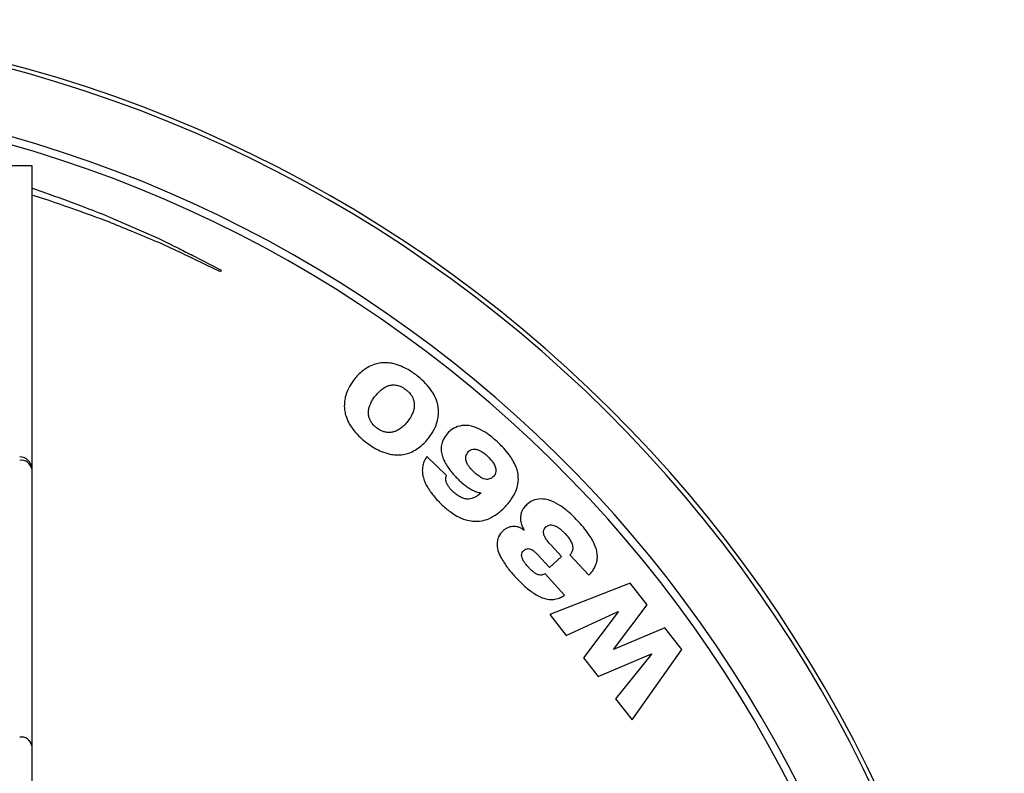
# Model space of a CAD drawing. Header units: millimetres. Extents: x -50 to 195, y -328 to -209.
# Tile 5 of 5: x 154 to 195, y -240 to -209. Entities that reach past the tile are written whole.
import ezdxf

# ---------------------------------------------------------------- set-up
doc = ezdxf.new("R2010")
doc.units = ezdxf.units.MM

msp = doc.modelspace()

# ---------------------------------------------------------------- linework, layer by layer
at = {"color": 7, "linetype": 'Continuous', "lineweight": 25}
for p, q in [((146.223, -214.673), (154.573, -214.673)), ((154.573, -214.673), (154.573, -327.602)), ((155.246, -216.099), (154.573, -215.884)), ((162.362, -218.967), (162.329, -219.033)), ((171.634, -227.408), (170.826, -226.629)), ((174.821, -229.658), (174.814, -229.664)), ((176.356, -230.739), (175.931, -230.283)), ((175.391, -230.681), (175.869, -231.193)), ((175.869, -231.193), (176.356, -230.739)), ((176.706, -230.682), (177.485, -231.517)), ((176.489, -232.327), (175.684, -231.463)), ((179.183, -231.842), (175.873, -233.125)), ((179.877, -232.73), (179.183, -231.842)), ((178.499, -234.562), (179.877, -232.73)), ((175.873, -233.125), (176.552, -233.994)), ((176.552, -233.994), (178.691, -233.005)), ((178.697, -233.013), (177.27, -234.913)), ((178.691, -233.005), (178.697, -233.013)), ((180.615, -233.675), (178.505, -234.569)), ((181.31, -234.564), (180.615, -233.675)), ((177.866, -235.677), (180.055, -234.752)), ((178.505, -234.569), (178.499, -234.562)), ((180.061, -234.76), (178.584, -236.596)), ((179.264, -237.465), (181.31, -234.564)), ((180.055, -234.752), (180.061, -234.76)), ((177.27, -234.913), (177.866, -235.677)), ((178.584, -236.596), (179.264, -237.465))]:
    msp.add_line(p, q, dxfattribs=at)
at = {"color": 7, "linetype": 'Continuous', "lineweight": 25, "flags": 128}
for points in [[(157.813, -216.802), (158.972, -217.31), (159.775, -217.661)], [(162.329, -219.033), (161.754, -218.759), (161.143, -218.469)], [(161.19, -218.369), (161.935, -218.749), (162.362, -218.967)]]:
    msp.add_lwpolyline(points, dxfattribs=at)
at = {"color": 7, "linetype": 'Continuous', "lineweight": 25}
for centre, radius, start, end in [((139.573, -263.673), 55, 285.8266, 254.1734), ((139.573, -263.673), 54.821, 285.8795, 254.1205), ((139.573, -263.673), 52.139, 286.7197, 253.2803), ((139.573, -263.673), 51.818, 286.8265, 253.1735), ((154.073, -227.145), 0.5, 0, 90), ((154.137, -227.235), 0.446, 11.663, 98.1639), ((154.137, -238.612), 0.446, 11.663, 98.1639)]:
    msp.add_arc(centre, radius, start, end, dxfattribs=at)
for points, knots in [([(154.573, -215.598), (154.619, -215.613), (154.873, -215.69), (155.122, -215.782), (155.325, -215.857)], [0, 0, 0, 0, 0.1817718, 1, 1, 1, 1]), ([(155.325, -215.857), (155.812, -216.033), (156.645, -216.336), (157.469, -216.665), (157.813, -216.802)], [0, 0, 0, 0, 0.5831264, 1, 1, 1, 1]), ([(157.739, -216.99), (157.295, -216.825), (156.467, -216.519), (155.632, -216.232), (155.246, -216.099)], [0, 0, 0, 0, 0.537015, 1, 1, 1, 1]), ([(159.713, -217.801), (159.365, -217.658), (158.707, -217.387), (158.049, -217.117), (157.739, -216.99)], [0, 0, 0, 0, 0.529125, 1, 1, 1, 1]), ([(161.143, -218.469), (160.899, -218.351), (160.425, -218.123), (159.946, -217.906), (159.713, -217.801)], [0, 0, 0, 0, 0.515048, 1, 1, 1, 1]), ([(159.775, -217.661), (160.062, -217.802), (160.536, -218.033), (161.005, -218.274), (161.19, -218.369)], [0, 0, 0, 0, 0.605428, 1, 1, 1, 1]), ([(168.202, -223.095), (168.128, -223.156), (167.994, -223.267), (167.884, -223.402), (167.835, -223.462)], [0, 0, 0, 0, 0.556399, 1, 1, 1, 1]), ([(168.65, -222.852), (168.561, -222.888), (168.402, -222.951), (168.263, -223.051), (168.202, -223.095)], [0, 0, 0, 0, 0.55965, 1, 1, 1, 1]), ([(169.172, -222.78), (169.071, -222.781), (168.894, -222.781), (168.723, -222.831), (168.65, -222.852)], [0, 0, 0, 0, 0.56987, 1, 1, 1, 1]), ([(169.765, -222.92), (169.653, -222.879), (169.461, -222.807), (169.257, -222.788), (169.172, -222.78)], [0, 0, 0, 0, 0.583415, 1, 1, 1, 1]), ([(170.422, -223.315), (170.3, -223.224), (170.093, -223.071), (169.86, -222.964), (169.765, -222.92)], [0, 0, 0, 0, 0.591222, 1, 1, 1, 1]), ([(167.835, -223.462), (167.776, -223.542), (167.67, -223.685), (167.594, -223.846), (167.561, -223.915)], [0, 0, 0, 0, 0.563825, 1, 1, 1, 1]), ([(170.964, -223.857), (170.878, -223.752), (170.715, -223.553), (170.516, -223.391), (170.422, -223.315)], [0, 0, 0, 0, 0.52818, 1, 1, 1, 1]), ([(167.561, -223.915), (167.525, -224.006), (167.462, -224.167), (167.439, -224.339), (167.43, -224.415)], [0, 0, 0, 0, 0.560802, 1, 1, 1, 1]), ([(168.705, -224.141), (168.758, -224.077), (168.846, -223.968), (168.956, -223.881), (169, -223.847)], [0, 0, 0, 0, 0.5978262, 1, 1, 1, 1]), ([(169, -223.847), (169.052, -223.812), (169.139, -223.753), (169.24, -223.722), (169.281, -223.709)], [0, 0, 0, 0, 0.589907, 1, 1, 1, 1]), ([(169.281, -223.709), (169.33, -223.699), (169.416, -223.682), (169.504, -223.691), (169.541, -223.694)], [0, 0, 0, 0, 0.5735028, 1, 1, 1, 1]), ([(169.541, -223.694), (169.586, -223.703), (169.666, -223.719), (169.74, -223.752), (169.773, -223.767)], [0, 0, 0, 0, 0.562168, 1, 1, 1, 1]), ([(169.773, -223.767), (169.812, -223.787), (169.881, -223.824), (169.944, -223.872), (169.971, -223.892)], [0, 0, 0, 0, 0.565999, 1, 1, 1, 1]), ([(169.971, -223.892), (170.004, -223.92), (170.065, -223.97), (170.116, -224.03), (170.139, -224.057)], [0, 0, 0, 0, 0.552621, 1, 1, 1, 1]), ([(171.243, -224.398), (171.205, -224.295), (171.135, -224.102), (171.018, -223.935), (170.964, -223.857)], [0, 0, 0, 0, 0.5355323, 1, 1, 1, 1]), ([(168.488, -224.502), (168.519, -224.435), (168.58, -224.308), (168.664, -224.195), (168.705, -224.141)], [0, 0, 0, 0, 0.522382, 1, 1, 1, 1]), ([(170.139, -224.057), (170.166, -224.093), (170.215, -224.16), (170.246, -224.236), (170.26, -224.27)], [0, 0, 0, 0, 0.555129, 1, 1, 1, 1]), ([(170.26, -224.27), (170.275, -224.316), (170.303, -224.4), (170.305, -224.489), (170.306, -224.529)], [0, 0, 0, 0, 0.545778, 1, 1, 1, 1]), ([(167.43, -224.415), (167.426, -224.513), (167.42, -224.692), (167.463, -224.866), (167.482, -224.944)], [0, 0, 0, 0, 0.549929, 1, 1, 1, 1]), ([(168.418, -224.813), (168.423, -224.756), (168.433, -224.649), (168.47, -224.549), (168.488, -224.502)], [0, 0, 0, 0, 0.5303843, 1, 1, 1, 1]), ([(170.306, -224.529), (170.302, -224.585), (170.294, -224.689), (170.259, -224.787), (170.242, -224.833)], [0, 0, 0, 0, 0.5323355, 1, 1, 1, 1]), ([(171.299, -224.922), (171.302, -224.825), (171.307, -224.647), (171.263, -224.475), (171.243, -224.398)], [0, 0, 0, 0, 0.548995, 1, 1, 1, 1]), ([(167.482, -224.944), (167.519, -225.047), (167.588, -225.241), (167.705, -225.409), (167.759, -225.488)], [0, 0, 0, 0, 0.536185, 1, 1, 1, 1]), ([(168.462, -225.075), (168.447, -225.029), (168.421, -224.943), (168.419, -224.854), (168.418, -224.813)], [0, 0, 0, 0, 0.544569, 1, 1, 1, 1]), ([(168.584, -225.288), (168.557, -225.251), (168.508, -225.185), (168.476, -225.109), (168.462, -225.075)], [0, 0, 0, 0, 0.555383, 1, 1, 1, 1]), ([(170.242, -224.833), (170.212, -224.898), (170.155, -225.021), (170.074, -225.129), (170.035, -225.181)], [0, 0, 0, 0, 0.524308, 1, 1, 1, 1]), ([(171.173, -225.415), (171.207, -225.326), (171.269, -225.166), (171.29, -224.997), (171.299, -224.922)], [0, 0, 0, 0, 0.559605, 1, 1, 1, 1]), ([(167.759, -225.488), (167.845, -225.593), (168.007, -225.792), (168.206, -225.954), (168.3, -226.03)], [0, 0, 0, 0, 0.528354, 1, 1, 1, 1]), ([(168.752, -225.453), (168.718, -225.425), (168.657, -225.375), (168.607, -225.315), (168.584, -225.288)], [0, 0, 0, 0, 0.552728, 1, 1, 1, 1]), ([(168.952, -225.576), (168.912, -225.556), (168.842, -225.52), (168.779, -225.473), (168.752, -225.453)], [0, 0, 0, 0, 0.5668152, 1, 1, 1, 1]), ([(169.188, -225.643), (169.142, -225.635), (169.061, -225.622), (168.985, -225.59), (168.952, -225.576)], [0, 0, 0, 0, 0.563978, 1, 1, 1, 1]), ([(169.738, -225.478), (169.686, -225.514), (169.597, -225.574), (169.495, -225.607), (169.453, -225.621)], [0, 0, 0, 0, 0.589008, 1, 1, 1, 1]), ([(170.035, -225.181), (169.982, -225.246), (169.893, -225.355), (169.782, -225.443), (169.738, -225.478)], [0, 0, 0, 0, 0.5968486, 1, 1, 1, 1]), ([(170.905, -225.86), (170.963, -225.781), (171.066, -225.641), (171.14, -225.484), (171.173, -225.415)], [0, 0, 0, 0, 0.563084, 1, 1, 1, 1]), ([(172.259, -225.359), (172.144, -225.387), (171.934, -225.439), (171.776, -225.584), (171.704, -225.65)], [0, 0, 0, 0, 0.549114, 1, 1, 1, 1]), ([(172.959, -225.49), (172.825, -225.435), (172.599, -225.343), (172.357, -225.354), (172.259, -225.359)], [0, 0, 0, 0, 0.594718, 1, 1, 1, 1]), ([(173.779, -226.085), (173.627, -225.946), (173.377, -225.715), (173.078, -225.554), (172.959, -225.49)], [0, 0, 0, 0, 0.60436, 1, 1, 1, 1]), ([(169.453, -225.621), (169.403, -225.632), (169.315, -225.652), (169.226, -225.645), (169.188, -225.643)], [0, 0, 0, 0, 0.574347, 1, 1, 1, 1]), ([(170.529, -226.241), (170.604, -226.177), (170.741, -226.061), (170.855, -225.922), (170.905, -225.86)], [0, 0, 0, 0, 0.553892, 1, 1, 1, 1]), ([(171.704, -225.65), (171.641, -225.722), (171.535, -225.843), (171.476, -225.992), (171.452, -226.053)], [0, 0, 0, 0, 0.589897, 1, 1, 1, 1]), ([(168.3, -226.03), (168.423, -226.121), (168.63, -226.275), (168.864, -226.384), (168.96, -226.428)], [0, 0, 0, 0, 0.591645, 1, 1, 1, 1]), ([(170.077, -226.491), (170.167, -226.455), (170.327, -226.389), (170.467, -226.286), (170.529, -226.241)], [0, 0, 0, 0, 0.557488, 1, 1, 1, 1]), ([(171.452, -226.053), (171.433, -226.13), (171.4, -226.265), (171.415, -226.404), (171.421, -226.464)], [0, 0, 0, 0, 0.5631782, 1, 1, 1, 1]), ([(172.536, -226.433), (172.557, -226.413), (172.595, -226.378), (172.642, -226.357), (172.663, -226.348)], [0, 0, 0, 0, 0.555195, 1, 1, 1, 1]), ([(172.663, -226.348), (172.694, -226.339), (172.751, -226.323), (172.81, -226.33), (172.838, -226.333)], [0, 0, 0, 0, 0.5318954, 1, 1, 1, 1]), ([(172.838, -226.333), (172.878, -226.343), (172.957, -226.362), (173.028, -226.402), (173.062, -226.421)], [0, 0, 0, 0, 0.513905, 1, 1, 1, 1]), ([(174.207, -226.562), (174.134, -226.471), (174, -226.304), (173.848, -226.153), (173.779, -226.085)], [0, 0, 0, 0, 0.546965, 1, 1, 1, 1]), ([(168.96, -226.428), (169.072, -226.47), (169.264, -226.541), (169.468, -226.56), (169.553, -226.567)], [0, 0, 0, 0, 0.583723, 1, 1, 1, 1]), ([(169.553, -226.567), (169.655, -226.566), (169.833, -226.565), (170.004, -226.513), (170.077, -226.491)], [0, 0, 0, 0, 0.569651, 1, 1, 1, 1]), ([(170.826, -226.629), (170.779, -226.701), (170.698, -226.826), (170.663, -226.971), (170.649, -227.032)], [0, 0, 0, 0, 0.579078, 1, 1, 1, 1]), ([(171.421, -226.464), (171.438, -226.542), (171.469, -226.682), (171.533, -226.811), (171.562, -226.869)], [0, 0, 0, 0, 0.549953, 1, 1, 1, 1]), ([(172.425, -226.764), (172.421, -226.728), (172.415, -226.665), (172.433, -226.605), (172.44, -226.58)], [0, 0, 0, 0, 0.578491, 1, 1, 1, 1]), ([(172.519, -226.989), (172.493, -226.947), (172.451, -226.876), (172.432, -226.796), (172.425, -226.764)], [0, 0, 0, 0, 0.602331, 1, 1, 1, 1]), ([(172.44, -226.58), (172.454, -226.55), (172.478, -226.496), (172.518, -226.453), (172.536, -226.433)], [0, 0, 0, 0, 0.5528782, 1, 1, 1, 1]), ([(173.062, -226.421), (173.113, -226.455), (173.212, -226.521), (173.299, -226.602), (173.341, -226.642)], [0, 0, 0, 0, 0.51261, 1, 1, 1, 1]), ([(173.341, -226.642), (173.402, -226.704), (173.502, -226.805), (173.572, -226.928), (173.6, -226.976)], [0, 0, 0, 0, 0.61079, 1, 1, 1, 1]), ([(174.492, -227.06), (174.449, -226.964), (174.37, -226.789), (174.258, -226.633), (174.207, -226.562)], [0, 0, 0, 0, 0.546393, 1, 1, 1, 1]), ([(170.649, -227.032), (170.64, -227.109), (170.624, -227.247), (170.65, -227.384), (170.661, -227.444)], [0, 0, 0, 0, 0.557516, 1, 1, 1, 1]), ([(171.562, -226.869), (171.604, -226.943), (171.681, -227.077), (171.776, -227.198), (171.819, -227.252)], [0, 0, 0, 0, 0.552052, 1, 1, 1, 1]), ([(172.749, -227.262), (172.698, -227.21), (172.613, -227.126), (172.545, -227.028), (172.519, -226.989)], [0, 0, 0, 0, 0.606601, 1, 1, 1, 1]), ([(173.6, -226.976), (173.623, -227.029), (173.662, -227.116), (173.662, -227.21), (173.662, -227.247)], [0, 0, 0, 0, 0.606034, 1, 1, 1, 1]), ([(174.587, -227.585), (174.583, -227.485), (174.577, -227.305), (174.518, -227.135), (174.492, -227.06)], [0, 0, 0, 0, 0.556845, 1, 1, 1, 1]), ([(170.661, -227.444), (170.683, -227.522), (170.723, -227.663), (170.792, -227.793), (170.822, -227.851)], [0, 0, 0, 0, 0.54964, 1, 1, 1, 1]), ([(171.603, -227.616), (171.6, -227.576), (171.593, -227.504), (171.621, -227.438), (171.634, -227.408)], [0, 0, 0, 0, 0.560317, 1, 1, 1, 1]), ([(171.819, -227.252), (171.877, -227.32), (171.979, -227.441), (172.092, -227.552), (172.141, -227.601)], [0, 0, 0, 0, 0.5615078, 1, 1, 1, 1]), ([(172.141, -227.601), (172.196, -227.653), (172.292, -227.742), (172.395, -227.821), (172.439, -227.855)], [0, 0, 0, 0, 0.5779013, 1, 1, 1, 1]), ([(173.048, -227.496), (172.994, -227.461), (172.888, -227.392), (172.795, -227.305), (172.749, -227.262)], [0, 0, 0, 0, 0.504176, 1, 1, 1, 1]), ([(173.276, -227.574), (173.235, -227.567), (173.155, -227.553), (173.083, -227.515), (173.048, -227.496)], [0, 0, 0, 0, 0.506741, 1, 1, 1, 1]), ([(173.448, -227.54), (173.418, -227.552), (173.363, -227.575), (173.303, -227.574), (173.276, -227.574)], [0, 0, 0, 0, 0.537333, 1, 1, 1, 1]), ([(173.578, -227.439), (173.556, -227.461), (173.516, -227.5), (173.469, -227.528), (173.448, -227.54)], [0, 0, 0, 0, 0.559272, 1, 1, 1, 1]), ([(173.662, -227.247), (173.655, -227.289), (173.643, -227.36), (173.597, -227.416), (173.578, -227.439)], [0, 0, 0, 0, 0.575402, 1, 1, 1, 1]), ([(174.443, -228.139), (174.488, -228.036), (174.564, -227.858), (174.58, -227.666), (174.587, -227.585)], [0, 0, 0, 0, 0.579973, 1, 1, 1, 1]), ([(170.822, -227.851), (170.867, -227.926), (170.948, -228.062), (171.046, -228.186), (171.089, -228.241)], [0, 0, 0, 0, 0.552372, 1, 1, 1, 1]), ([(171.696, -227.842), (171.671, -227.801), (171.629, -227.73), (171.611, -227.649), (171.603, -227.616)], [0, 0, 0, 0, 0.586258, 1, 1, 1, 1]), ([(171.891, -228.074), (171.85, -228.032), (171.778, -227.96), (171.72, -227.877), (171.696, -227.842)], [0, 0, 0, 0, 0.58249, 1, 1, 1, 1]), ([(172.439, -227.855), (172.493, -227.892), (172.588, -227.958), (172.692, -228.008), (172.736, -228.03)], [0, 0, 0, 0, 0.569722, 1, 1, 1, 1]), ([(171.089, -228.241), (171.149, -228.311), (171.255, -228.436), (171.371, -228.55), (171.423, -228.601)], [0, 0, 0, 0, 0.559416, 1, 1, 1, 1]), ([(172.239, -228.323), (172.174, -228.288), (172.048, -228.219), (171.943, -228.122), (171.891, -228.074)], [0, 0, 0, 0, 0.512408, 1, 1, 1, 1]), ([(172.544, -228.382), (172.488, -228.382), (172.383, -228.38), (172.285, -228.341), (172.239, -228.323)], [0, 0, 0, 0, 0.531036, 1, 1, 1, 1]), ([(172.813, -228.303), (172.765, -228.325), (172.679, -228.365), (172.585, -228.377), (172.544, -228.382)], [0, 0, 0, 0, 0.561027, 1, 1, 1, 1]), ([(172.736, -228.03), (172.794, -228.054), (172.897, -228.098), (173.007, -228.122), (173.055, -228.133)], [0, 0, 0, 0, 0.557097, 1, 1, 1, 1]), ([(173.055, -228.133), (173.012, -228.169), (172.936, -228.232), (172.85, -228.281), (172.813, -228.303)], [0, 0, 0, 0, 0.568654, 1, 1, 1, 1]), ([(174.014, -228.728), (174.113, -228.62), (174.278, -228.44), (174.396, -228.225), (174.443, -228.139)], [0, 0, 0, 0, 0.5950547, 1, 1, 1, 1]), ([(175.516, -228.373), (175.395, -228.388), (175.172, -228.415), (174.999, -228.556), (174.921, -228.62)], [0, 0, 0, 0, 0.5454448, 1, 1, 1, 1]), ([(176.225, -228.6), (176.092, -228.527), (175.87, -228.404), (175.618, -228.382), (175.516, -228.373)], [0, 0, 0, 0, 0.597424, 1, 1, 1, 1]), ([(171.423, -228.601), (171.537, -228.706), (171.733, -228.886), (171.962, -229.024), (172.058, -229.082)], [0, 0, 0, 0, 0.579196, 1, 1, 1, 1]), ([(173.368, -229.191), (173.494, -229.126), (173.733, -229.004), (173.924, -228.816), (174.014, -228.728)], [0, 0, 0, 0, 0.52772, 1, 1, 1, 1]), ([(174.921, -228.62), (174.875, -228.667), (174.797, -228.747), (174.748, -228.847), (174.728, -228.889)], [0, 0, 0, 0, 0.584699, 1, 1, 1, 1]), ([(177.02, -229.273), (176.874, -229.123), (176.631, -228.872), (176.341, -228.678), (176.225, -228.6)], [0, 0, 0, 0, 0.598992, 1, 1, 1, 1]), ([(172.058, -229.082), (172.177, -229.14), (172.385, -229.243), (172.614, -229.278), (172.712, -229.293)], [0, 0, 0, 0, 0.573399, 1, 1, 1, 1]), ([(172.712, -229.293), (172.836, -229.296), (173.061, -229.302), (173.273, -229.225), (173.368, -229.191)], [0, 0, 0, 0, 0.550346, 1, 1, 1, 1]), ([(174.728, -228.889), (174.709, -228.94), (174.676, -229.031), (174.673, -229.127), (174.671, -229.168)], [0, 0, 0, 0, 0.56958, 1, 1, 1, 1]), ([(174.671, -229.168), (174.673, -229.219), (174.677, -229.309), (174.702, -229.396), (174.713, -229.433)], [0, 0, 0, 0, 0.565477, 1, 1, 1, 1]), ([(174.179, -229.546), (174.134, -229.566), (174.053, -229.601), (173.985, -229.659), (173.954, -229.685)], [0, 0, 0, 0, 0.543324, 1, 1, 1, 1]), ([(174.416, -229.508), (174.371, -229.509), (174.29, -229.511), (174.213, -229.535), (174.179, -229.546)], [0, 0, 0, 0, 0.549648, 1, 1, 1, 1]), ([(174.637, -229.553), (174.597, -229.539), (174.526, -229.514), (174.45, -229.51), (174.416, -229.508)], [0, 0, 0, 0, 0.551529, 1, 1, 1, 1]), ([(174.814, -229.664), (174.784, -229.639), (174.731, -229.594), (174.666, -229.566), (174.637, -229.553)], [0, 0, 0, 0, 0.5501347, 1, 1, 1, 1]), ([(174.713, -229.433), (174.73, -229.478), (174.758, -229.557), (174.802, -229.628), (174.821, -229.658)], [0, 0, 0, 0, 0.572884, 1, 1, 1, 1]), ([(175.619, -229.717), (175.628, -229.678), (175.644, -229.605), (175.697, -229.552), (175.721, -229.527)], [0, 0, 0, 0, 0.537438, 1, 1, 1, 1]), ([(175.721, -229.527), (175.75, -229.504), (175.802, -229.463), (175.866, -229.452), (175.894, -229.447)], [0, 0, 0, 0, 0.574749, 1, 1, 1, 1]), ([(175.894, -229.447), (175.931, -229.447), (175.999, -229.447), (176.062, -229.471), (176.092, -229.482)], [0, 0, 0, 0, 0.5379183, 1, 1, 1, 1]), ([(176.092, -229.482), (176.132, -229.501), (176.206, -229.537), (176.272, -229.586), (176.302, -229.608)], [0, 0, 0, 0, 0.537683, 1, 1, 1, 1]), ([(176.302, -229.608), (176.342, -229.641), (176.415, -229.702), (176.48, -229.77), (176.51, -229.801)], [0, 0, 0, 0, 0.545876, 1, 1, 1, 1]), ([(177.5, -229.862), (177.422, -229.755), (177.273, -229.549), (177.101, -229.362), (177.02, -229.273)], [0, 0, 0, 0, 0.524535, 1, 1, 1, 1]), ([(173.954, -229.685), (173.883, -229.763), (173.758, -229.9), (173.724, -230.081), (173.71, -230.159)], [0, 0, 0, 0, 0.568368, 1, 1, 1, 1]), ([(175.685, -229.962), (175.661, -229.915), (175.621, -229.837), (175.62, -229.751), (175.619, -229.717)], [0, 0, 0, 0, 0.610147, 1, 1, 1, 1]), ([(175.931, -230.283), (175.875, -230.221), (175.783, -230.121), (175.712, -230.006), (175.685, -229.962)], [0, 0, 0, 0, 0.61493, 1, 1, 1, 1]), ([(176.51, -229.801), (176.569, -229.867), (176.666, -229.975), (176.734, -230.103), (176.761, -230.153)], [0, 0, 0, 0, 0.607504, 1, 1, 1, 1]), ([(177.764, -230.365), (177.726, -230.273), (177.654, -230.097), (177.55, -229.938), (177.5, -229.862)], [0, 0, 0, 0, 0.524349, 1, 1, 1, 1]), ([(173.71, -230.159), (173.714, -230.272), (173.723, -230.492), (173.82, -230.691), (173.868, -230.788)], [0, 0, 0, 0, 0.509484, 1, 1, 1, 1]), ([(174.808, -230.503), (174.839, -230.477), (174.892, -230.433), (174.959, -230.423), (174.987, -230.42)], [0, 0, 0, 0, 0.5973334, 1, 1, 1, 1]), ([(174.987, -230.42), (175.022, -230.424), (175.09, -230.433), (175.148, -230.47), (175.176, -230.488)], [0, 0, 0, 0, 0.520206, 1, 1, 1, 1]), ([(176.761, -230.153), (176.784, -230.209), (176.823, -230.303), (176.82, -230.404), (176.819, -230.445)], [0, 0, 0, 0, 0.595535, 1, 1, 1, 1]), ([(177.836, -230.796), (177.834, -230.718), (177.831, -230.57), (177.786, -230.43), (177.764, -230.365)], [0, 0, 0, 0, 0.533585, 1, 1, 1, 1]), ([(173.868, -230.788), (173.957, -230.934), (174.132, -231.221), (174.359, -231.47), (174.47, -231.592)], [0, 0, 0, 0, 0.507484, 1, 1, 1, 1]), ([(174.721, -230.7), (174.725, -230.66), (174.733, -230.584), (174.784, -230.529), (174.808, -230.503)], [0, 0, 0, 0, 0.535575, 1, 1, 1, 1]), ([(174.803, -230.932), (174.778, -230.889), (174.737, -230.816), (174.725, -230.734), (174.721, -230.7)], [0, 0, 0, 0, 0.594098, 1, 1, 1, 1]), ([(175.176, -230.488), (175.216, -230.518), (175.293, -230.577), (175.359, -230.647), (175.391, -230.681)], [0, 0, 0, 0, 0.517143, 1, 1, 1, 1]), ([(176.819, -230.445), (176.808, -230.493), (176.788, -230.581), (176.732, -230.65), (176.706, -230.682)], [0, 0, 0, 0, 0.549928, 1, 1, 1, 1]), ([(177.736, -231.175), (177.765, -231.107), (177.818, -230.986), (177.831, -230.855), (177.836, -230.796)], [0, 0, 0, 0, 0.5581, 1, 1, 1, 1]), ([(175, -231.183), (174.958, -231.137), (174.886, -231.058), (174.827, -230.969), (174.803, -230.932)], [0, 0, 0, 0, 0.585405, 1, 1, 1, 1]), ([(175.223, -231.394), (175.181, -231.359), (175.102, -231.293), (175.033, -231.218), (175, -231.183)], [0, 0, 0, 0, 0.533457, 1, 1, 1, 1]), ([(177.485, -231.517), (177.54, -231.456), (177.636, -231.351), (177.706, -231.228), (177.736, -231.175)], [0, 0, 0, 0, 0.576502, 1, 1, 1, 1]), ([(174.47, -231.592), (174.54, -231.666), (174.665, -231.798), (174.799, -231.92), (174.857, -231.973)], [0, 0, 0, 0, 0.564979, 1, 1, 1, 1]), ([(175.443, -231.502), (175.4, -231.49), (175.32, -231.466), (175.254, -231.417), (175.223, -231.394)], [0, 0, 0, 0, 0.536747, 1, 1, 1, 1]), ([(175.684, -231.463), (175.639, -231.482), (175.56, -231.514), (175.477, -231.505), (175.443, -231.502)], [0, 0, 0, 0, 0.588043, 1, 1, 1, 1]), ([(174.857, -231.973), (174.93, -232.036), (175.059, -232.147), (175.201, -232.241), (175.261, -232.281)], [0, 0, 0, 0, 0.571886, 1, 1, 1, 1]), ([(175.261, -232.281), (175.337, -232.326), (175.468, -232.403), (175.613, -232.451), (175.674, -232.472)], [0, 0, 0, 0, 0.574493, 1, 1, 1, 1]), ([(176.087, -232.502), (176.165, -232.483), (176.309, -232.449), (176.433, -232.365), (176.489, -232.327)], [0, 0, 0, 0, 0.538148, 1, 1, 1, 1]), ([(175.674, -232.472), (175.751, -232.49), (175.887, -232.522), (176.026, -232.508), (176.087, -232.502)], [0, 0, 0, 0, 0.564796, 1, 1, 1, 1])]:
    msp.add_open_spline(points, degree=3, knots=knots, dxfattribs=at)

doc.saveas('drawing.dxf')
